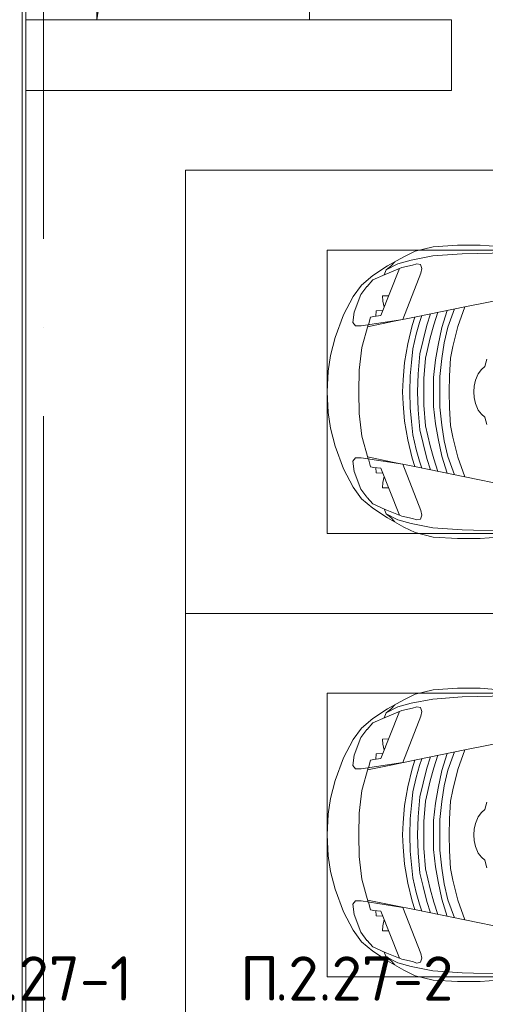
# Model space of a CAD drawing. Header units: millimetres. Extents: x -32229 to 169101, y -13689 to 125138.
# Tile 122 of 202: x 24701 to 27327, y 98594 to 104150. Entities that reach past the tile are written whole.
import ezdxf

# ---------------------------------------------------------------- set-up
doc = ezdxf.new("R2010")
doc.units = ezdxf.units.MM
doc.linetypes.add('ADSK_Линия сетки', pattern=[5000, 4000, -500, 0, -500])
for name, color, linetype, lineweight in [('A-DETL-GENF-OTLN', 7, 'Continuous', 18), ('A-FLOR-____-OTLN', 7, 'Continuous', 18), ('A-GENM-____-OTLN', 7, 'Continuous', 18), ('C-PRKG-____-OTLN', 7, 'Continuous', 18), ('G-____-____-TEXT', 7, 'Continuous', 9), ('M-EQPM-____-OTLN', 7, 'Continuous', 18), ('S-COLS-____-MCUT', 7, 'Continuous', 40), ('S-GRID-____-OTLN', 7, 'Continuous', 9)]:
    doc.layers.add(name, color=color, linetype=linetype, lineweight=lineweight)
doc.styles.add('ISOCPEUR', font='isocpeur.ttf', dxfattribs={"height": 250})

# ---------------------------------------------------------------- blocks, each defined once
blk = doc.blocks.new('АР_Машиноместо - 4900x2400_М__5300х2500_-V11--01 ЭМ')
at = {"layer": 'A-DETL-GENF-OTLN', "color": 253, "lineweight": 13, "true_color": 0xaaaaaa}
for p, q in [((1044.2, -818.6), (943.3, -845.1)), ((1132.7, -806), (1044.2, -818.6)), ((1250, -800), (1132.7, -806)), ((1250, -800), (1367.3, -806)), ((1367.3, -806), (1455.8, -818.6)), ((1455.8, -818.6), (1556.7, -845.1)), ((943.3, -845.1), (815.8, -891)), ((1556.7, -845.1), (1684.2, -891)), ((815.8, -891), (711.9, -946.2)), ((859, -944.1), (800.1, -952.6)), ((877.7, -958.9), (859, -944.1)), ((1622.3, -958.9), (1641, -944.1)), ((1641, -944.1), (1699.9, -952.6)), ((1684.2, -891), (1788.1, -946.2)), ((647.2, -992.8), (593.2, -1056.8)), ((711.9, -946.2), (647.2, -992.8)), ((700.9, -989.1), (655, -1024.3)), ((800.1, -952.6), (700.9, -989.1)), ((841.1, -1225.9), (877.7, -991.4)), ((1000.2, -994.5), (871.4, -1031.3)), ((877.7, -991.4), (877.7, -958.9)), ((1127.4, -979.8), (1000.2, -994.5)), ((1250, -977.6), (1127.4, -979.8)), ((1250, -977.6), (1372.6, -979.8)), ((1372.6, -979.8), (1499.8, -994.5)), ((1499.8, -994.5), (1628.6, -1031.3)), ((1622.3, -991.4), (1622.3, -958.9)), ((1658.9, -1225.9), (1622.3, -991.4)), ((1699.9, -952.6), (1799.1, -989.1)), ((1788.1, -946.2), (1852.8, -992.8)), ((1799.1, -989.1), (1845, -1024.3)), ((1852.8, -992.8), (1906.8, -1056.8)), ((654.7, -1024.4), (617.9, -1057.3)), ((882.6, -1027.5), (853.8, -1167.4)), ((1617.4, -1027.5), (1646.2, -1167.4)), ((1845.3, -1024.4), (1882.1, -1057.3)), ((593.2, -1056.8), (539.3, -1140.4)), ((617.9, -1057.3), (586.9, -1126.3)), ((1882.1, -1057.3), (1913.1, -1126.3)), ((1906.8, -1056.8), (1960.7, -1140.4)), ((539.3, -1140.4), (487.4, -1232.1)), ((540.4, -1159.6), (516.2, -1180.5)), ((561.3, -1132.6), (540.4, -1159.6)), ((586.9, -1126.3), (548.2, -1220.1)), ((589, -1121.6), (561.3, -1132.6)), ((1911, -1121.6), (1938.7, -1132.6)), ((1913.1, -1126.3), (1951.8, -1220.1)), ((1938.7, -1132.6), (1959.6, -1159.6)), ((1959.6, -1159.6), (1983.8, -1180.5)), ((1960.7, -1140.4), (2012.6, -1232.1)), ((548.2, -1220.1), (535, -1280.6)), ((853.8, -1167.4), (826.8, -1300.9)), ((1646.2, -1167.4), (1673.2, -1300.9)), ((1951.8, -1220.1), (1965, -1280.6)), ((487.4, -1232.1), (455.7, -1296.1)), ((580.7, -1327.1), (841.1, -1225.9)), ((978.6, -1254.6), (876.3, -1278.7)), ((1084.1, -1236), (978.6, -1254.6)), ((1083.6, -1274.6), (1007.1, -1283.7)), ((1159.1, -1267.9), (1083.6, -1274.6)), ((1182.5, -1227.5), (1084.1, -1236)), ((1250, -1266.6), (1159.1, -1267.9)), ((1250, -1223.7), (1182.5, -1227.5)), ((1250, -1223.7), (1317.5, -1227.5)), ((1250, -1266.6), (1340.9, -1267.9)), ((1317.5, -1227.5), (1415.9, -1236)), ((1340.9, -1267.9), (1416.4, -1274.6)), ((1415.9, -1236), (1521.4, -1254.6)), ((1416.4, -1274.6), (1492.9, -1283.7)), ((1521.4, -1254.6), (1623.7, -1278.7)), ((1919.3, -1327.1), (1658.9, -1225.9)), ((2012.6, -1232.1), (2044.3, -1296.1)), ((455.7, -1296.1), (430.8, -1396.6)), ((535, -1280.6), (527.2, -1305.2)), ((527.2, -1305.2), (531.8, -1326)), ((531.8, -1326), (554.4, -1333.3)), ((554.4, -1333.3), (580.7, -1327.1)), ((826.8, -1300.9), (770, -1576.5)), ((859.1, -1321.2), (819.9, -1334.4)), ((876.3, -1278.7), (828.3, -1293.7)), ((925.2, -1301.6), (859.1, -1321.2)), ((1007.1, -1283.7), (925.2, -1301.6)), ((1035, -1323.2), (958.3, -1341.1)), ((1148.3, -1312.4), (1035, -1323.2)), ((1250, -1309.3), (1148.3, -1312.4)), ((1250, -1309.3), (1351.7, -1312.4)), ((1351.7, -1312.4), (1465, -1323.2)), ((1465, -1323.2), (1541.7, -1341.1)), ((1492.9, -1283.7), (1574.8, -1301.6)), ((1574.8, -1301.6), (1640.9, -1321.2)), ((1623.7, -1278.7), (1671.7, -1293.7)), ((1640.9, -1321.2), (1680.1, -1334.4)), ((1673.2, -1300.9), (1730, -1576.5)), ((1945.6, -1333.3), (1919.3, -1327.1)), ((1968.2, -1326), (1945.6, -1333.3)), ((1965, -1280.6), (1972.8, -1305.2)), ((1972.8, -1305.2), (1968.2, -1326)), ((2044.3, -1296.1), (2069.2, -1396.6)), ((873.8, -1361.2), (809.9, -1383.1)), ((945.3, -1380.6), (871.4, -1401.1)), ((958.3, -1341.1), (873.8, -1361.2)), ((1059, -1354.8), (945.3, -1380.6)), ((1174.5, -1344.2), (1059, -1354.8)), ((1250, -1344.9), (1174.5, -1344.2)), ((1250, -1344.9), (1325.5, -1344.2)), ((1325.5, -1344.2), (1441, -1354.8)), ((1441, -1354.8), (1554.7, -1380.6)), ((1541.7, -1341.1), (1626.2, -1361.2)), ((1554.7, -1380.6), (1628.6, -1401.1)), ((1626.2, -1361.2), (1690.1, -1383.1)), ((430.8, -1396.6), (422, -1534.1)), ((871.4, -1401.1), (800.5, -1424.6)), ((986.2, -1425.6), (887, -1446.5)), ((1070, -1410.4), (986.2, -1425.6)), ((1163.9, -1435.1), (1061.9, -1445.7)), ((1168.3, -1399.8), (1070, -1410.4)), ((1250, -1435.1), (1163.9, -1435.1)), ((1250, -1400.1), (1168.3, -1399.8)), ((1250, -1400.1), (1331.7, -1399.8)), ((1250, -1435.1), (1336.1, -1435.1)), ((1331.7, -1399.8), (1430, -1410.4)), ((1336.1, -1435.1), (1438.1, -1445.7)), ((1430, -1410.4), (1513.8, -1425.6)), ((1513.8, -1425.6), (1613, -1446.5)), ((1628.6, -1401.1), (1699.5, -1424.6)), ((2069.2, -1396.6), (2078, -1534.1)), ((884.3, -1480.8), (782, -1518.1)), ((887, -1446.5), (790.4, -1477.3)), ((973.4, -1459.7), (884.3, -1480.8)), ((1061.9, -1445.7), (973.4, -1459.7)), ((1060, -1496.1), (994.9, -1509.3)), ((1159.3, -1489.1), (1060, -1496.1)), ((1250, -1488.3), (1159.3, -1489.1)), ((1250, -1488.3), (1340.7, -1489.1)), ((1340.7, -1489.1), (1440, -1496.1)), ((1438.1, -1445.7), (1526.6, -1459.7)), ((1440, -1496.1), (1505.1, -1509.3)), ((1526.6, -1459.7), (1615.7, -1480.8)), ((1613, -1446.5), (1709.6, -1477.3)), ((1615.7, -1480.8), (1718, -1518.1)), ((422, -1534.1), (422, -1662.9)), ((881.7, -1536.4), (770, -1576.5)), ((994.9, -1509.3), (881.7, -1536.4)), ((1505.1, -1509.3), (1618.3, -1536.4)), ((1618.3, -1536.4), (1730, -1576.5)), ((2078, -1534.1), (2078, -1662.9)), ((770, -1576.5), (718.3, -1834.2)), ((1730, -1576.5), (1781.7, -1834.2)), ((422, -1662.9), (434.8, -1820.7)), ((1147.5, -1650.5), (1123.5, -1670.9)), ((1184.7, -1635.7), (1147.5, -1650.5)), ((1217.8, -1629.1), (1184.7, -1635.7)), ((1217.8, -1629.1), (1250, -1626.8)), ((1282.2, -1629.1), (1250, -1626.8)), ((1282.2, -1629.1), (1315.3, -1635.7)), ((1315.3, -1635.7), (1352.5, -1650.5)), ((1352.5, -1650.5), (1376.5, -1670.9)), ((2078, -1662.9), (2065.2, -1820.7)), ((1107.2, -1689.8), (1064.9, -1700.5)), ((1123.5, -1670.9), (1107.2, -1689.8)), ((1376.5, -1670.9), (1392.8, -1689.8)), ((1392.8, -1689.8), (1435.1, -1700.5))]:
    blk.add_line(p, q, dxfattribs=at)
at = {"layer": 'A-DETL-GENF-OTLN', "color": 254, "lineweight": 13, "true_color": 0xd4d4d4}
for p, q in [((827.7, -1045), (824.1, -1063.7)), ((871.3, -1031.9), (827.7, -1045)), ((1628.7, -1031.9), (1672.3, -1045)), ((1672.3, -1045), (1675.9, -1063.7)), ((818.8, -1102.9), (554, -1208.1)), ((792.9, -1076.2), (791.2, -1114.5)), ((823.3, -1074.4), (792.9, -1076.2)), ((824.1, -1063.7), (818.8, -1102.9)), ((1675.9, -1063.7), (1681.2, -1102.9)), ((1676.7, -1074.4), (1707.1, -1076.2)), ((1681.2, -1102.9), (1946, -1208.1)), ((1707.1, -1076.2), (1708.8, -1114.5)), ((561.7, -1132.1), (527.9, -1198.6)), ((709.1, -1112.7), (708.2, -1146.9)), ((737.7, -1113.6), (709.1, -1112.7)), ((772.6, -1121.3), (737.7, -1113.6)), ((1727.4, -1121.3), (1762.3, -1113.6)), ((1762.3, -1113.6), (1790.9, -1112.7)), ((1790.9, -1112.7), (1791.8, -1146.9)), ((1938.3, -1132.1), (1972.1, -1198.6)), ((527.9, -1198.6), (507.4, -1274.3)), ((1972.1, -1198.6), (1992.6, -1274.3)), ((507.4, -1274.3), (483.4, -1395.6)), ((1992.6, -1274.3), (2016.6, -1395.6)), ((483.4, -1395.6), (470.9, -1561.4)), ((2016.6, -1395.6), (2029.1, -1561.4)), ((470.9, -1561.4), (462.8, -1889.5)), ((2029.1, -1561.4), (2037.2, -1889.5))]:
    blk.add_line(p, q, dxfattribs=at)
at = {"layer": 'C-PRKG-____-OTLN', "color": 253, "lineweight": 13, "true_color": 0xaaaaaa}
for p, q in [((2500, 0), (0, 0)), ((2500, 0), (2500, -5300)), ((450, -800), (450, -4500)), ((450, -800), (2050, -800)), ((2050, -800), (2050, -4500))]:
    blk.add_line(p, q, dxfattribs=at)
blk = doc.blocks.new('АР_Машиноместо - 4900x2400_М__5300х2500_-3113489--01 ЭМ')
at = {"layer": 'A-DETL-GENF-OTLN', "color": 254, "lineweight": 13, "true_color": 0xd4d4d4}
for p, q in [((470.9, 1561.4), (462.8, 1889.5)), ((2029.1, 1561.4), (2037.2, 1889.5)), ((483.4, 1395.6), (470.9, 1561.4)), ((2016.6, 1395.6), (2029.1, 1561.4)), ((507.4, 1274.3), (483.4, 1395.6)), ((1992.6, 1274.3), (2016.6, 1395.6)), ((527.9, 1198.6), (507.4, 1274.3)), ((1972.1, 1198.6), (1992.6, 1274.3)), ((561.7, 1132.1), (527.9, 1198.6)), ((818.8, 1102.9), (554, 1208.1)), ((1681.2, 1102.9), (1946, 1208.1)), ((1938.3, 1132.1), (1972.1, 1198.6)), ((709.1, 1112.7), (708.2, 1146.9)), ((737.7, 1113.6), (709.1, 1112.7)), ((772.6, 1121.3), (737.7, 1113.6)), ((792.9, 1076.2), (791.2, 1114.5)), ((1707.1, 1076.2), (1708.8, 1114.5)), ((1727.4, 1121.3), (1762.3, 1113.6)), ((1762.3, 1113.6), (1790.9, 1112.7)), ((1790.9, 1112.7), (1791.8, 1146.9)), ((823.3, 1074.4), (792.9, 1076.2)), ((824.1, 1063.7), (818.8, 1102.9)), ((827.7, 1045), (824.1, 1063.7)), ((1672.3, 1045), (1675.9, 1063.7)), ((1675.9, 1063.7), (1681.2, 1102.9)), ((1676.7, 1074.4), (1707.1, 1076.2)), ((871.3, 1031.9), (827.7, 1045)), ((1628.7, 1031.9), (1672.3, 1045))]:
    blk.add_line(p, q, dxfattribs=at)
at = {"layer": 'A-DETL-GENF-OTLN', "color": 253, "lineweight": 13, "true_color": 0xaaaaaa}
for p, q in [((770, 1576.5), (718.3, 1834.2)), ((1730, 1576.5), (1781.7, 1834.2)), ((422, 1662.9), (434.8, 1820.7)), ((2078, 1662.9), (2065.2, 1820.7)), ((1107.2, 1689.8), (1064.9, 1700.5)), ((1123.5, 1670.9), (1107.2, 1689.8)), ((1147.5, 1650.5), (1123.5, 1670.9)), ((1352.5, 1650.5), (1376.5, 1670.9)), ((1376.5, 1670.9), (1392.8, 1689.8)), ((1392.8, 1689.8), (1435.1, 1700.5)), ((422, 1534.1), (422, 1662.9)), ((1184.7, 1635.7), (1147.5, 1650.5)), ((1217.8, 1629.1), (1184.7, 1635.7)), ((1217.8, 1629.1), (1250, 1626.8)), ((1282.2, 1629.1), (1250, 1626.8)), ((1282.2, 1629.1), (1315.3, 1635.7)), ((1315.3, 1635.7), (1352.5, 1650.5)), ((2078, 1534.1), (2078, 1662.9)), ((826.8, 1300.9), (770, 1576.5)), ((881.7, 1536.4), (770, 1576.5)), ((1618.3, 1536.4), (1730, 1576.5)), ((1673.2, 1300.9), (1730, 1576.5)), ((430.8, 1396.6), (422, 1534.1)), ((884.3, 1480.8), (782, 1518.1)), ((994.9, 1509.3), (881.7, 1536.4)), ((1060, 1496.1), (994.9, 1509.3)), ((1440, 1496.1), (1505.1, 1509.3)), ((1505.1, 1509.3), (1618.3, 1536.4)), ((1615.7, 1480.8), (1718, 1518.1)), ((2069.2, 1396.6), (2078, 1534.1)), ((887, 1446.5), (790.4, 1477.3)), ((973.4, 1459.7), (884.3, 1480.8)), ((986.2, 1425.6), (887, 1446.5)), ((1061.9, 1445.7), (973.4, 1459.7)), ((1159.3, 1489.1), (1060, 1496.1)), ((1163.9, 1435.1), (1061.9, 1445.7)), ((1250, 1488.3), (1159.3, 1489.1)), ((1250, 1488.3), (1340.7, 1489.1)), ((1336.1, 1435.1), (1438.1, 1445.7)), ((1340.7, 1489.1), (1440, 1496.1)), ((1438.1, 1445.7), (1526.6, 1459.7)), ((1513.8, 1425.6), (1613, 1446.5)), ((1526.6, 1459.7), (1615.7, 1480.8)), ((1613, 1446.5), (1709.6, 1477.3)), ((455.7, 1296.1), (430.8, 1396.6)), ((871.4, 1401.1), (800.5, 1424.6)), ((945.3, 1380.6), (871.4, 1401.1)), ((1070, 1410.4), (986.2, 1425.6)), ((1168.3, 1399.8), (1070, 1410.4)), ((1250, 1435.1), (1163.9, 1435.1)), ((1250, 1400.1), (1168.3, 1399.8)), ((1250, 1435.1), (1336.1, 1435.1)), ((1250, 1400.1), (1331.7, 1399.8)), ((1331.7, 1399.8), (1430, 1410.4)), ((1430, 1410.4), (1513.8, 1425.6)), ((1554.7, 1380.6), (1628.6, 1401.1)), ((1628.6, 1401.1), (1699.5, 1424.6)), ((2044.3, 1296.1), (2069.2, 1396.6)), ((873.8, 1361.2), (809.9, 1383.1)), ((859.1, 1321.2), (819.9, 1334.4)), ((958.3, 1341.1), (873.8, 1361.2)), ((1059, 1354.8), (945.3, 1380.6)), ((1035, 1323.2), (958.3, 1341.1)), ((1174.5, 1344.2), (1059, 1354.8)), ((1250, 1344.9), (1174.5, 1344.2)), ((1250, 1344.9), (1325.5, 1344.2)), ((1325.5, 1344.2), (1441, 1354.8)), ((1441, 1354.8), (1554.7, 1380.6)), ((1465, 1323.2), (1541.7, 1341.1)), ((1541.7, 1341.1), (1626.2, 1361.2)), ((1626.2, 1361.2), (1690.1, 1383.1)), ((1640.9, 1321.2), (1680.1, 1334.4)), ((487.4, 1232.1), (455.7, 1296.1)), ((527.2, 1305.2), (531.8, 1326)), ((535, 1280.6), (527.2, 1305.2)), ((531.8, 1326), (554.4, 1333.3)), ((548.2, 1220.1), (535, 1280.6)), ((554.4, 1333.3), (580.7, 1327.1)), ((580.7, 1327.1), (841.1, 1225.9)), ((853.8, 1167.4), (826.8, 1300.9)), ((876.3, 1278.7), (828.3, 1293.7)), ((925.2, 1301.6), (859.1, 1321.2)), ((978.6, 1254.6), (876.3, 1278.7)), ((1007.1, 1283.7), (925.2, 1301.6)), ((1083.6, 1274.6), (1007.1, 1283.7)), ((1148.3, 1312.4), (1035, 1323.2)), ((1250, 1309.3), (1148.3, 1312.4)), ((1250, 1309.3), (1351.7, 1312.4)), ((1351.7, 1312.4), (1465, 1323.2)), ((1416.4, 1274.6), (1492.9, 1283.7)), ((1492.9, 1283.7), (1574.8, 1301.6)), ((1521.4, 1254.6), (1623.7, 1278.7)), ((1574.8, 1301.6), (1640.9, 1321.2)), ((1623.7, 1278.7), (1671.7, 1293.7)), ((1646.2, 1167.4), (1673.2, 1300.9)), ((1919.3, 1327.1), (1658.9, 1225.9)), ((1945.6, 1333.3), (1919.3, 1327.1)), ((1968.2, 1326), (1945.6, 1333.3)), ((1951.8, 1220.1), (1965, 1280.6)), ((1965, 1280.6), (1972.8, 1305.2)), ((1972.8, 1305.2), (1968.2, 1326)), ((2012.6, 1232.1), (2044.3, 1296.1)), ((539.3, 1140.4), (487.4, 1232.1)), ((841.1, 1225.9), (877.7, 991.4)), ((1084.1, 1236), (978.6, 1254.6)), ((1159.1, 1267.9), (1083.6, 1274.6)), ((1182.5, 1227.5), (1084.1, 1236)), ((1250, 1266.6), (1159.1, 1267.9)), ((1250, 1223.7), (1182.5, 1227.5)), ((1250, 1266.6), (1340.9, 1267.9)), ((1250, 1223.7), (1317.5, 1227.5)), ((1317.5, 1227.5), (1415.9, 1236)), ((1340.9, 1267.9), (1416.4, 1274.6)), ((1415.9, 1236), (1521.4, 1254.6)), ((1658.9, 1225.9), (1622.3, 991.4)), ((1960.7, 1140.4), (2012.6, 1232.1)), ((540.4, 1159.6), (516.2, 1180.5)), ((586.9, 1126.3), (548.2, 1220.1)), ((882.6, 1027.5), (853.8, 1167.4)), ((1617.4, 1027.5), (1646.2, 1167.4)), ((1913.1, 1126.3), (1951.8, 1220.1)), ((1959.6, 1159.6), (1983.8, 1180.5)), ((593.2, 1056.8), (539.3, 1140.4)), ((561.3, 1132.6), (540.4, 1159.6)), ((589, 1121.6), (561.3, 1132.6)), ((617.9, 1057.3), (586.9, 1126.3)), ((1882.1, 1057.3), (1913.1, 1126.3)), ((1906.8, 1056.8), (1960.7, 1140.4)), ((1911, 1121.6), (1938.7, 1132.6)), ((1938.7, 1132.6), (1959.6, 1159.6)), ((647.2, 992.8), (593.2, 1056.8)), ((654.7, 1024.4), (617.9, 1057.3)), ((1845.3, 1024.4), (1882.1, 1057.3)), ((1852.8, 992.8), (1906.8, 1056.8)), ((700.9, 989.1), (655, 1024.3)), ((1000.2, 994.5), (871.4, 1031.3)), ((1499.8, 994.5), (1628.6, 1031.3)), ((1799.1, 989.1), (1845, 1024.3)), ((711.9, 946.2), (647.2, 992.8)), ((800.1, 952.6), (700.9, 989.1)), ((815.8, 891), (711.9, 946.2)), ((859, 944.1), (800.1, 952.6)), ((877.7, 958.9), (859, 944.1)), ((877.7, 991.4), (877.7, 958.9)), ((1127.4, 979.8), (1000.2, 994.5)), ((1250, 977.6), (1127.4, 979.8)), ((1250, 977.6), (1372.6, 979.8)), ((1372.6, 979.8), (1499.8, 994.5)), ((1622.3, 991.4), (1622.3, 958.9)), ((1622.3, 958.9), (1641, 944.1)), ((1641, 944.1), (1699.9, 952.6)), ((1684.2, 891), (1788.1, 946.2)), ((1699.9, 952.6), (1799.1, 989.1)), ((1788.1, 946.2), (1852.8, 992.8)), ((943.3, 845.1), (815.8, 891)), ((1556.7, 845.1), (1684.2, 891)), ((1044.2, 818.6), (943.3, 845.1)), ((1455.8, 818.6), (1556.7, 845.1)), ((1132.7, 806), (1044.2, 818.6)), ((1250, 800), (1132.7, 806)), ((1250, 800), (1367.3, 806)), ((1367.3, 806), (1455.8, 818.6))]:
    blk.add_line(p, q, dxfattribs=at)
at = {"layer": 'C-PRKG-____-OTLN', "color": 253, "lineweight": 13, "true_color": 0xaaaaaa}
for p, q in [((0, 0), (0, 5300)), ((2500, 0), (2500, 5300)), ((450, 800), (450, 4500)), ((2050, 800), (2050, 4500)), ((450, 800), (2050, 800)), ((2500, 0), (0, 0))]:
    blk.add_line(p, q, dxfattribs=at)
blk = doc.blocks.new('АР_Канал вертикальный прямоугольный - ОВ-3837980--01 ЭМ')
at = {"layer": 'M-EQPM-____-OTLN', "color": 253, "lineweight": 13, "true_color": 0xaaaaaa}
for p, q in [((600, 325), (-600, 325)), ((-600, 325), (-600, -325)), ((600, 325), (-600, 325)), ((-600, 325), (-600, -325)), ((-600, -325), (-600, 325)), ((-600, 325), (600, 325)), ((-507.5, 232.5), (600, 325)), ((-507.5, 232.5), (600, 325)), ((600, -325), (600, 325)), ((600, 325), (600, -325)), ((-600, -325), (-507.5, 232.5)), ((-600, -325), (-507.5, 232.5)), ((-600, -325), (600, -325)), ((600, -325), (-600, -325))]:
    blk.add_line(p, q, dxfattribs=at)
blk = doc.blocks.new('АР-Заполнение деф_ шва - Д_ш_-4327464--01 ЭМ')
at = {"layer": 'A-GENM-____-OTLN', "color": 253, "lineweight": 13, "true_color": 0xaaaaaa}
blk.add_line((0, 25), (5900, 25), dxfattribs=at)
blk = doc.blocks.new('Наметкина 10_РД_АР_П_отсоединено_rvt-1--01 ЭМ')
at = {"layer": 'A-FLOR-____-OTLN', "color": 253, "lineweight": 13, "true_color": 0xaaaaaa}
for p, q in [((24715.3, 96715.4), (24715.3, 113050)), ((24735.3, 104150), (24735.3, 110050)), ((24735.3, 97850), (24735.3, 103750))]:
    blk.add_line(p, q, dxfattribs=at)
at = {"layer": 'S-COLS-____-MCUT', "color": 253, "lineweight": 15, "true_color": 0xaaaaaa}
for p, q in [((25135.3, 104150), (24735.3, 104150)), ((24735.3, 104150), (24735.3, 103750)), ((27135.3, 104150), (26335.3, 104150)), ((27135.3, 103750), (27135.3, 104150)), ((24735.3, 103750), (27135.3, 103750))]:
    blk.add_line(p, q, dxfattribs=at)
at = {"layer": 'A-GENM-____-OTLN', "color": 253, "lineweight": 13, "true_color": 0xaaaaaa, "rotation": 270}
blk.add_blockref('АР-Заполнение деф_ шва - Д_ш_-4327464--01 ЭМ', (24710.3, 103750), dxfattribs=at)
at = {"layer": 'C-PRKG-____-OTLN', "color": 253, "lineweight": 13, "true_color": 0xaaaaaa}
for name, p, rotation in [('АР_Машиноместо - 4900x2400_М__5300х2500_-3113489--01 ЭМ', (25635.3, 103300), 270.0000000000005), ('АР_Машиноместо - 4900x2400_М__5300х2500_-V11--01 ЭМ', (25635.3, 98300), 90.00000000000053)]:
    blk.add_blockref(name, p, dxfattribs=dict(at, rotation=rotation))
at = {"layer": 'M-EQPM-____-OTLN', "color": 253, "lineweight": 13, "true_color": 0xaaaaaa}
blk.add_blockref('АР_Канал вертикальный прямоугольный - ОВ-3837980--01 ЭМ', (25735.3, 104475), dxfattribs=at)

msp = doc.modelspace()

# ---------------------------------------------------------------- linework, layer by layer
at = {"layer": 'S-GRID-____-OTLN', "color": 253, "linetype": 'ADSK_Линия сетки', "true_color": 0xaaaaaa}
msp.add_line((24835.3, -12088.9), (24835.3, 125138.4), dxfattribs=at)

# ---------------------------------------------------------------- block references
at = {"lineweight": 5}
msp.add_blockref('Наметкина 10_РД_АР_П_отсоединено_rvt-1--01 ЭМ', (0, 0), dxfattribs=at)

# ---------------------------------------------------------------- texts
at = {"layer": 'G-____-____-TEXT', "char_height": 250, "attachment_point": 1, "style": 'ISOCPEUR'}
for s, insert, width in [('.2.27-1', (24376.1, 98865), 1170.464), ('\\fISOCPEUR|b0|i0|c204|p34|;П', (25943.3, 98865), 240.506), ('.2.27-2', (26141.7, 98865), 1234.599)]:
    msp.add_mtext(s, dxfattribs=dict(at, insert=insert, width=width))

doc.saveas('drawing.dxf')
